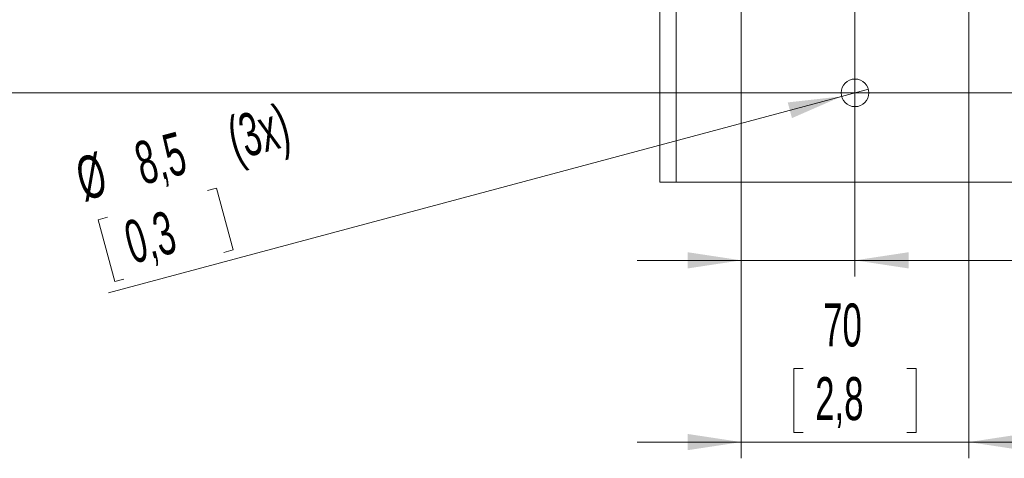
# Model space of a CAD drawing. Header units: millimetres. Extents: x 0 to 594, y 0 to 420.
# Tile 17 of 76: x 64 to 125, y 203 to 230. Entities that reach past the tile are written whole.
import ezdxf

# ---------------------------------------------------------------- set-up
doc = ezdxf.new("R2010")
doc.units = ezdxf.units.MM
doc.styles.add('SLDTEXTSTYLE1', font='TXT', dxfattribs={"width": 0.605})
doc.dimstyles.new('SLDDIMSTYLE3', dxfattribs={"dimtxt": 2.568319, "dimasz": 3.3, "dimexe": 0, "dimexo": 0.0625, "dimgap": 0.64208, "dimtad": 1, "dimdec": 1, "dimlfac": 5, "dimrnd": 1e-09, "dimzin": 12, "dimdsep": 46, "dimtxsty": 'SLDTEXTSTYLE1', "dimsah": 1, "dimcen": 0.09, "dimadec": 0, "dimazin": 3, "dimtfac": 1, "dimtdec": 1, "dimtmove": 0, "dimatfit": 0, "dimfxl": 1, "dimfrac": 2, "dimtolj": 1, "dimtzin": 12, "dimarcsym": 0})
doc.dimstyles.new('SLDDIMSTYLE4', dxfattribs={"dimtxt": 2.568319, "dimasz": 3.3, "dimexe": 0, "dimexo": 0.0625, "dimgap": 0.64208, "dimtad": 1, "dimdec": 1, "dimlfac": 5, "dimrnd": 1e-09, "dimzin": 12, "dimdsep": 46, "dimtxsty": 'SLDTEXTSTYLE1', "dimblk1": 'NONE', "dimsah": 1, "dimcen": 0, "dimadec": 0, "dimazin": 3, "dimtfac": 1, "dimtdec": 1, "dimtmove": 0, "dimatfit": 3, "dimldrblk": 'NONE', "dimfxl": 1, "dimfrac": 2, "dimtolj": 1, "dimtzin": 12, "dimarcsym": 0})
doc.dimstyles.new('SLDDIMSTYLE5', dxfattribs={"dimtxt": 2.568319, "dimasz": 3.3, "dimexe": 0, "dimexo": 0.0625, "dimgap": 0.64208, "dimtad": 1, "dimdec": 0, "dimlfac": 5, "dimrnd": 1e-09, "dimzin": 12, "dimdsep": 46, "dimtxsty": 'SLDTEXTSTYLE1', "dimsah": 1, "dimcen": 0.09, "dimadec": 0, "dimazin": 3, "dimtfac": 1, "dimtdec": 1, "dimtmove": 0, "dimatfit": 0, "dimfxl": 1, "dimfrac": 2, "dimtolj": 1, "dimtzin": 12, "dimarcsym": 0})

# ---------------------------------------------------------------- blocks, each defined once
blk = doc.blocks.new('_D_10')
at = {"color": 7, "linetype": 'Continuous', "lineweight": 0}
for p, q in [((115.707, 238.9), (115.707, 214.292)), ((108.707, 235.104), (108.707, 214.292)), ((136.128, 219.824), (135.54, 219.824)), ((135.54, 219.824), (135.54, 215.88)), ((142.498, 219.824), (143.086, 219.824)), ((143.086, 219.824), (143.086, 215.88)), ((135.54, 215.88), (136.128, 215.88)), ((143.086, 215.88), (142.498, 215.88)), ((108.707, 215.292), (102.307, 215.292)), ((115.707, 215.292), (108.707, 215.292)), ((115.707, 215.292), (144.507, 215.292))]:
    blk.add_line(p, q, dxfattribs=at)
for points in [[(108.707, 215.292), (105.407, 215.792), (105.407, 214.792)], [(115.707, 215.292), (119.007, 214.792), (119.007, 215.792)]]:
    blk.add_solid(points, dxfattribs=at)
at = {"color": 7, "linetype": 'Continuous', "lineweight": 0, "char_height": 2.6458, "attachment_point": 1, "style": 'SLDTEXTSTYLE1'}
for s, insert in [('35', (137.353, 223.823)), ('1,4', (136.863, 219.291))]:
    blk.add_mtext(s, dxfattribs=dict(at, insert=insert))
blk = doc.blocks.new('_D_11')
at = {"color": 7, "linetype": 'Continuous', "lineweight": 0}
for p, q in [((108.707, 235.104), (108.707, 203.104)), ((122.707, 235.104), (122.707, 203.104)), ((112.523, 208.636), (111.935, 208.636)), ((111.935, 208.636), (111.935, 204.692)), ((118.892, 208.636), (119.48, 208.636)), ((119.48, 208.636), (119.48, 204.692)), ((111.935, 204.692), (112.523, 204.692)), ((119.48, 204.692), (118.892, 204.692)), ((108.707, 204.104), (102.307, 204.104)), ((108.707, 204.104), (122.707, 204.104)), ((122.707, 204.104), (129.107, 204.104))]:
    blk.add_line(p, q, dxfattribs=at)
for points in [[(108.707, 204.104), (105.407, 204.604), (105.407, 203.604)], [(122.707, 204.104), (126.007, 203.604), (126.007, 204.604)]]:
    blk.add_solid(points, dxfattribs=at)
at = {"color": 7, "linetype": 'Continuous', "lineweight": 0, "char_height": 2.6458, "attachment_point": 1, "style": 'SLDTEXTSTYLE1'}
for s, insert in [('70', (113.747, 212.635)), ('2,8', (113.258, 208.103))]:
    blk.add_mtext(s, dxfattribs=dict(at, insert=insert))
blk = doc.blocks.new('_D_12')
at = {"color": 7, "linetype": 'Continuous', "lineweight": 0}
for p, q in [((178.665, 230.757), (178.665, 237.157)), ((162.794, 230.757), (179.665, 230.757)), ((178.665, 230.757), (178.665, 225.604)), ((115.707, 225.604), (179.665, 225.604)), ((178.665, 225.604), (178.665, 213.642)), ((174.133, 219.081), (174.133, 219.669)), ((174.133, 219.669), (178.077, 219.669)), ((178.077, 219.669), (178.077, 219.081)), ((174.133, 215.651), (174.133, 215.063)), ((174.133, 215.063), (178.077, 215.063)), ((178.077, 215.063), (178.077, 215.651))]:
    blk.add_line(p, q, dxfattribs=at)
for points in [[(178.665, 230.757), (179.165, 234.057), (178.165, 234.057)], [(178.665, 225.604), (178.165, 222.304), (179.165, 222.304)]]:
    blk.add_solid(points, dxfattribs=at)
at = {"color": 7, "linetype": 'Continuous', "lineweight": 0, "attachment_point": 1, "rotation": 90, "style": 'SLDTEXTSTYLE1'}
for s, insert, char_height in [('26', (170.135, 215.406), 2.6458), ('1', (174.667, 216.386), 2.646)]:
    blk.add_mtext(s, dxfattribs=dict(at, insert=insert, char_height=char_height))
blk = doc.blocks.new('_D_13')
at = {"color": 7, "linetype": 'Continuous', "lineweight": 0}
for p, q in [((42.47, 235.104), (42.47, 241.504)), ((122.707, 235.104), (41.47, 235.104)), ((42.47, 225.604), (42.47, 235.104)), ((37.938, 233.539), (37.938, 234.127)), ((37.938, 234.127), (41.882, 234.127)), ((41.882, 234.127), (41.882, 233.539)), ((37.938, 227.169), (37.938, 226.581)), ((37.938, 226.581), (41.882, 226.581)), ((41.882, 226.581), (41.882, 227.169)), ((115.707, 225.604), (41.47, 225.604)), ((42.47, 225.604), (42.47, 219.204))]:
    blk.add_line(p, q, dxfattribs=at)
for points in [[(42.47, 235.104), (42.97, 238.404), (41.97, 238.404)], [(42.47, 225.604), (41.97, 222.304), (42.97, 222.304)]]:
    blk.add_solid(points, dxfattribs=at)
at = {"color": 7, "linetype": 'Continuous', "lineweight": 0, "char_height": 2.6458, "attachment_point": 1, "rotation": 90, "style": 'SLDTEXTSTYLE1'}
for s, insert in [('47,5', (33.939, 226.924)), ('1,9', (38.471, 227.904))]:
    blk.add_mtext(s, dxfattribs=dict(at, insert=insert))
blk = doc.blocks.new('_D_14')
at = {"color": 7, "linetype": 'Continuous', "lineweight": 0}
for p, q in [((114.886, 225.384), (69.777, 213.297)), ((114.886, 225.384), (116.528, 225.824)), ((75.864, 219.59), (76.431, 219.742)), ((76.431, 219.742), (77.452, 215.933)), ((69.711, 217.942), (69.143, 217.79)), ((69.143, 217.79), (70.164, 213.98)), ((77.452, 215.933), (76.884, 215.78)), ((70.164, 213.98), (70.732, 214.132))]:
    blk.add_line(p, q, dxfattribs=at)
blk.add_solid([(114.886, 225.384), (111.569, 225.013), (111.828, 224.047)], dxfattribs=at)
at = {"color": 7, "linetype": 'Continuous', "lineweight": 0, "char_height": 2.6458, "attachment_point": 1, "rotation": 15, "style": 'SLDTEXTSTYLE1'}
for s, insert in [('(3x)', (76.887, 224.004)), ('8,5', (71.196, 222.479)), ('%%c', (67.576, 221.509)), ('0,3', (70.559, 217.617))]:
    blk.add_mtext(s, dxfattribs=dict(at, insert=insert))
blk = doc.blocks.new('_NONE')

msp = doc.modelspace()

# ---------------------------------------------------------------- linework, layer by layer
at = {"color": 7, "linetype": 'Continuous', "lineweight": 15}
for p, q in [((103.707, 220.104), (103.707, 238.104)), ((104.707, 220.104), (104.707, 238.104)), ((103.707, 220.104), (104.707, 220.104)), ((104.707, 220.104), (126.707, 220.104))]:
    msp.add_line(p, q, dxfattribs=at)
msp.add_circle((115.707, 225.604), 0.85, dxfattribs=at)

# ---------------------------------------------------------------- dimensions: what is measured, and where the dimension line sits
at = {"color": 7, "linetype": 'Continuous', "lineweight": 0}
for base, p1, p2, dimstyle, picture, middle in [((42.47, 235.104), (115.707, 225.604), (122.707, 235.104), 'SLDDIMSTYLE3', '_D_13', (42.47, 230.354)), ((178.665, 225.604), (162.794, 230.757), (115.707, 225.604), 'SLDDIMSTYLE5', '_D_12', (178.665, 217.366))]:
    dim = msp.add_linear_dim(base=base, p1=p1, p2=p2, angle=90, dimstyle=dimstyle, dxfattribs=at)
    dim.commit()
    dim.dimension.update_dxf_attribs({"geometry": picture, "text_midpoint": middle, "dimtype": 160})
for base, p1, p2, picture, middle in [((108.707, 215.292), (115.707, 238.9), (108.707, 235.104), '_D_10', (139.313, 215.292)), ((122.707, 204.104), (108.707, 235.104), (122.707, 235.104), '_D_11', (115.707, 204.104))]:
    dim = msp.add_linear_dim(base=base, p1=p1, p2=p2, dimstyle='SLDDIMSTYLE3', dxfattribs=at)
    dim.commit()
    dim.dimension.update_dxf_attribs({"geometry": picture, "text_midpoint": middle, "dimtype": 160})
dim = msp.add_diameter_dim_2p(p1=(116.528, 225.824), p2=(114.886, 225.384), text='<> (3x)', dimstyle='SLDDIMSTYLE4', dxfattribs=at)
dim.commit()
dim.dimension.update_dxf_attribs({"geometry": '_D_14', "text_midpoint": (77.114, 215.263), "dimtype": 163})

doc.saveas('drawing.dxf')
